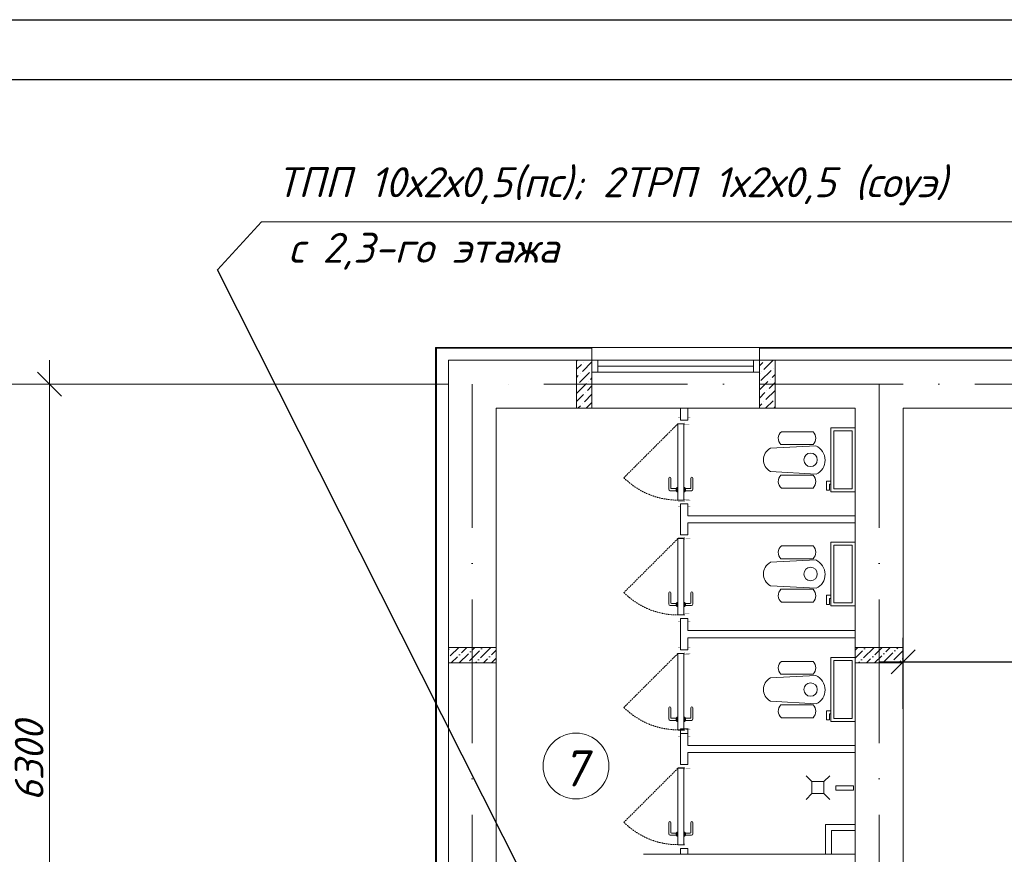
# Model space of a CAD drawing. Header units: millimetres. Extents: x 1114507 to 93926427, y 174473 to 817039.
# Tile 87 of 256: x 1618940 to 1627166, y 491671 to 498648. Entities that reach past the tile are written whole.
import ezdxf

# ---------------------------------------------------------------- set-up
doc = ezdxf.new("R2010")
doc.units = ezdxf.units.MM
for name, pattern in [('ACAD_ISO02W100', [15, 12, -3]), ('ACAD_ISO10W100', [18, 12, -3, 0, -3]), ('Beruniy Xref$0$DASHED', [19.05, 12.7, -6.35])]:
    doc.linetypes.add(name, pattern=pattern)
for name, color, linetype, lineweight in [('expl', 234, 'Continuous', 13), ('Основная', 7, 'Continuous', 50), ('размеры', 12, 'Continuous', 15), ('Сантехника', 150, 'Continuous', 13)]:
    doc.layers.add(name, color=color, linetype=linetype, lineweight=lineweight)
doc.layers.add('kcd_tx', color=7, linetype='Continuous')
doc.layers.add('АСО-стены кирпич 380 мм', color=7, linetype='Continuous', lineweight=35, true_color=0x745739)
doc.styles.get("Standard").update_dxf_attribs({"font": 'isocpeui.ttf'})
doc.styles.add('X_ISO', font='isocpeui.ttf')
doc.dimstyles.new('Внешние', dxfattribs={"dimtxt": 800, "dimasz": 800, "dimexe": 800, "dimexo": 100, "dimgap": 300, "dimtad": 1, "dimdec": 0, "dimzin": 9, "dimtxsty": 'Standard', "dimblk": 'ARCHTICK', "dimcen": 800, "dimdle": 800, "dimadec": 0, "dimazin": 0, "dimtfac": 1, "dimtdec": 0, "dimtmove": 0, "dimatfit": 3, "dimfxl": 0, "dimarcsym": 0})
doc.dimstyles.new('Санжар', dxfattribs={"dimtxt": 240, "dimasz": 200, "dimexe": 200, "dimexo": 200, "dimgap": 50, "dimtad": 1, "dimdec": 0, "dimtxsty": 'Standard', "dimblk": 'OBLIQUE', "dimcen": 2.5, "dimdle": 200, "dimclrd": 152, "dimclre": 152, "dimclrt": 152, "dimadec": 0, "dimazin": 0, "dimtfac": 1, "dimtdec": 0, "dimtmove": 0, "dimatfit": 3, "dimldrblk": 'OBLIQUE', "dimfxl": 0, "dimlwd": 0, "dimlwe": 0, "dimarcsym": 0})

# ---------------------------------------------------------------- blocks, each defined once
blk = doc.blocks.new('_Oblique')
at = {"color": 0, "linetype": 'ByBlock', "lineweight": -2}
blk.add_line((-0.5, -0.5), (0.5, 0.5), dxfattribs=at)
blk = doc.blocks.new('blok1qavmak')
at = {"lineweight": 0, "ltscale": 100}
h = blk.add_hatch(dxfattribs=at)
h.set_pattern_fill('ANSI36', color=256, scale=15, style=0)
h.set_pattern_definition([(45, (582691.36, -595951.81), (25.2569703, 92.6088912), [119.0625, -23.8125, 0, -23.8125])])
h.paths.add_polyline_path([(1492160.8, 780225.1), (1492160.8, 780095.1), (1491760.8, 780095.1), (1491760.8, 780225.1)])
h = blk.add_hatch(dxfattribs=at)
h.set_pattern_fill('ANSI36', color=256, scale=15, style=0)
h.set_pattern_definition([(45, (579291.36, -595951.81), (25.2569703, 92.6088912), [119.0625, -23.8125, 0, -23.8125])])
h.paths.add_polyline_path([(1495560.8, 780225.1), (1495560.8, 780095.1), (1495160.8, 780095.1), (1495160.8, 780225.1)])
at = {"color": 252, "lineweight": 0, "ltscale": 100}
for p, q in [((1492960.8, 782732.1), (1491653.8, 782732.1)), ((1491653.8, 782732.1), (1491653.8, 775375.1)), ((1492960.8, 782625.1), (1492960.8, 782732.1)), ((1496560.8, 782732.1), (1494360.8, 782732.1)), ((1494360.8, 782625.1), (1494360.8, 782732.1))]:
    blk.add_line(p, q, dxfattribs=at)
at = {"color": 32, "lineweight": 0, "ltscale": 100}
for p, q in [((1492960.8, 782725.1), (1491660.8, 782725.1)), ((1491660.8, 782725.1), (1491660.8, 775375.1)), ((1496560.8, 782725.1), (1494360.8, 782725.1))]:
    blk.add_line(p, q, dxfattribs=at)
at = {"lineweight": 0, "ltscale": 100}
for p, q in [((1494360.8, 782732.1), (1492960.8, 782732.1)), ((1492960.8, 782625.1), (1491760.8, 782625.1)), ((1491760.8, 782625.1), (1491760.8, 775505.1)), ((1492960.8, 782225.1), (1492960.8, 782625.1)), ((1496560.8, 782625.1), (1494360.8, 782625.1)), ((1494360.8, 782225.1), (1494360.8, 782625.1)), ((1492960.8, 782225.1), (1492160.8, 782225.1)), ((1492160.8, 782225.1), (1492160.8, 775505.1)), ((1494360.8, 782225.1), (1492960.8, 782225.1)), ((1495160.8, 782225.1), (1494360.8, 782225.1)), ((1495160.8, 776325.1), (1495160.8, 782225.1)), ((1496560.8, 782225.1), (1495560.8, 782225.1)), ((1495560.8, 776325.1), (1495560.8, 782225.1)), ((1494960.8, 778495.1), (1494960.8, 778695.1)), ((1494960.8, 778695.1), (1495160.8, 778695.1)), ((1495160.8, 778695.1), (1495160.8, 778495.1)), ((1493390.8, 778495.1), (1495160.8, 778495.1)), ((1495160.8, 778495.1), (1494960.8, 778495.1))]:
    blk.add_line(p, q, dxfattribs=at)
at = {"linetype": 'Continuous', "lineweight": 0, "ltscale": 100}
for p, q in [((1492830.8, 782616.6, 0), (1492839.4, 782625.1, 0)), ((1492880.2, 782531.3, 0), (1492960.8, 782611.9, 0)), ((1492888.6, 782607, 0), (1492888.6, 782607, 0)), ((1492905.5, 782623.9, 0), (1492906.7, 782625.1, 0)), ((1494360.8, 782578.7, 0), (1494389.2, 782607, 0)), ((1494397.6, 782548.1, 0), (1494474.7, 782625.1, 0)), ((1494406.1, 782623.9, 0), (1494406.1, 782623.9, 0)), ((1492830.8, 782549.2, 0), (1492871.8, 782590.2, 0)), ((1492855, 782438.6, 0), (1492939.1, 782522.8, 0)), ((1492956, 782539.7, 0), (1492956, 782539.7, 0)), ((1494372.4, 782455.5, 0), (1494456.6, 782539.7, 0)), ((1494380.8, 782531.3, 0), (1494380.8, 782531.3, 0)), ((1494473.4, 782556.5, 0), (1494473.4, 782556.5, 0)), ((1494490.2, 782573.3, 0), (1494490.8, 782573.9, 0)), ((1492830.8, 782481.9, 0), (1492846.5, 782497.6, 0)), ((1492863.4, 782514.4, 0), (1492863.4, 782514.4, 0)), ((1492930.7, 782447.1, 0), (1492930.7, 782447.1, 0)), ((1492947.6, 782463.9, 0), (1492960.8, 782477.2, 0)), ((1494360.8, 782511.3, 0), (1494364, 782514.4, 0)), ((1494360.8, 782376.6, 0), (1494431.3, 782447.1, 0)), ((1494439.7, 782388.1, 0), (1494490.8, 782439.2, 0)), ((1494448.2, 782463.9, 0), (1494448.2, 782463.9, 0)), ((1494465, 782480.7, 0), (1494490.8, 782506.6, 0)), ((1492830.8, 782347.2, 0), (1492913.9, 782430.2, 0)), ((1492838.1, 782421.8, 0), (1492838.1, 782421.8, 0)), ((1492922.3, 782371.3, 0), (1492960.8, 782409.8, 0)), ((1494414.5, 782295.5, 0), (1494490.8, 782371.9, 0)), ((1494422.9, 782371.3, 0), (1494422.9, 782371.3, 0)), ((1492830.8, 782279.8, 0), (1492888.6, 782337.6, 0)), ((1492897, 782278.7, 0), (1492960.8, 782342.5, 0)), ((1492905.5, 782354.5, 0), (1492905.5, 782354.5, 0)), ((1494360.8, 782309.2, 0), (1494406.1, 782354.5, 0)), ((1494397.6, 782278.7, 0), (1494397.6, 782278.7, 0)), ((1494411.4, 782225.1, 0), (1494473.4, 782287.1, 0)), ((1494490.2, 782303.9, 0), (1494490.2, 782303.9, 0)), ((1492843.5, 782225.1, 0), (1492863.4, 782245, 0)), ((1492880.2, 782261.8, 0), (1492880.2, 782261.8, 0)), ((1492910.8, 782225.1, 0), (1492956, 782270.3, 0)), ((1494360.8, 782241.9, 0), (1494380.8, 782261.8, 0)), ((1494481.8, 782228.2, 0), (1494490.8, 782237.2, 0))]:
    blk.add_line(p, q, dxfattribs=at)
at = {"color": 5, "lineweight": 0}
for p, q in [((1493010.8, 782625.1), (1492960.8, 782625.1)), ((1492960.8, 782625.1), (1492960.8, 782525.1)), ((1494310.8, 782625.1), (1493010.8, 782625.1)), ((1493010.8, 782525.1), (1493010.8, 782625.1)), ((1494310.8, 782525.1), (1494310.8, 782625.1)), ((1494310.8, 782625.1), (1494360.8, 782625.1)), ((1494360.8, 782625.1), (1494360.8, 782525.1)), ((1492960.8, 782525.1), (1493010.8, 782525.1)), ((1494310.8, 782575.1), (1493010.8, 782575.1)), ((1494310.8, 782525.1), (1493010.8, 782525.1)), ((1494360.8, 782525.1), (1494310.8, 782525.1))]:
    blk.add_line(p, q, dxfattribs=at)
at = {"color": 1, "linetype": 'ACAD_ISO10W100', "lineweight": 0, "ltscale": 100}
for p, q in [((1518960.8, 782425.1), (1491960.8, 782425.1)), ((1491960.8, 782425.1), (1491960.8, 766825.1)), ((1495360.8, 782425.1), (1495360.8, 766825.1))]:
    blk.add_line(p, q, dxfattribs=at)
at = {"color": 0, "lineweight": 0}
for p, q in [((1493700.8, 782125.1), (1493760.8, 782125.1)), ((1493602, 781547.6), (1493602, 781639.5)), ((1493619.5, 781639.5), (1493619.5, 781556.4)), ((1493786.6, 781639.5), (1493786.6, 781556.4)), ((1493804.1, 781547.6), (1493804.1, 781639.5)), ((1493665, 781534.5), (1493615.1, 781534.5)), ((1493623.9, 781552), (1493665, 781552)), ((1493665, 781534.5), (1493665, 781552)), ((1493669.3, 781556.4), (1493670.2, 781556.4)), ((1493679, 781560.7), (1493670.2, 781560.7)), ((1493670.2, 781560.7), (1493670.2, 781525.7)), ((1493679, 781525.7), (1493679, 781560.7)), ((1493727.1, 781560.7), (1493735.8, 781560.7)), ((1493735.8, 781560.7), (1493735.8, 781525.7)), ((1493736.7, 781556.4), (1493735.8, 781556.4)), ((1493782.2, 781552), (1493741.1, 781552)), ((1493741.1, 781534.5), (1493741.1, 781552)), ((1493741.1, 781534.5), (1493790.9, 781534.5)), ((1493670.2, 781530.1), (1493669.3, 781530.1)), ((1493670.2, 781525.7), (1493679, 781525.7)), ((1493735.8, 781525.7), (1493727.1, 781525.7)), ((1493735.8, 781530.1), (1493736.7, 781530.1)), ((1493700.8, 781425.1), (1493760.8, 781425.1)), ((1493700.8, 781165.1), (1493760.8, 781165.1)), ((1493602, 780587.6), (1493602, 780679.5)), ((1493619.5, 780679.5), (1493619.5, 780596.4)), ((1493786.6, 780679.5), (1493786.6, 780596.4)), ((1493804.1, 780587.6), (1493804.1, 780679.5)), ((1493665, 780574.5), (1493615.1, 780574.5)), ((1493623.9, 780592), (1493665, 780592)), ((1493665, 780574.5), (1493665, 780592)), ((1493669.3, 780596.4), (1493670.2, 780596.4)), ((1493670.2, 780570.1), (1493669.3, 780570.1)), ((1493679, 780600.7), (1493670.2, 780600.7)), ((1493670.2, 780600.7), (1493670.2, 780565.7)), ((1493670.2, 780565.7), (1493679, 780565.7)), ((1493679, 780565.7), (1493679, 780600.7)), ((1493727.1, 780600.7), (1493735.8, 780600.7)), ((1493735.8, 780565.7), (1493727.1, 780565.7)), ((1493735.8, 780600.7), (1493735.8, 780565.7)), ((1493736.7, 780596.4), (1493735.8, 780596.4)), ((1493735.8, 780570.1), (1493736.7, 780570.1)), ((1493782.2, 780592), (1493741.1, 780592)), ((1493741.1, 780574.5), (1493741.1, 780592)), ((1493741.1, 780574.5), (1493790.9, 780574.5)), ((1493700.8, 780465.1), (1493760.8, 780465.1)), ((1493700.8, 780205.1), (1493760.8, 780205.1)), ((1493602, 779627.6), (1493602, 779719.5)), ((1493619.5, 779719.5), (1493619.5, 779636.4)), ((1493786.6, 779719.5), (1493786.6, 779636.4)), ((1493804.1, 779627.6), (1493804.1, 779719.5)), ((1493665, 779614.5), (1493615.1, 779614.5)), ((1493623.9, 779632), (1493665, 779632)), ((1493665, 779614.5), (1493665, 779632)), ((1493669.3, 779636.4), (1493670.2, 779636.4)), ((1493670.2, 779610.1), (1493669.3, 779610.1)), ((1493679, 779640.7), (1493670.2, 779640.7)), ((1493670.2, 779640.7), (1493670.2, 779605.7)), ((1493670.2, 779605.7), (1493679, 779605.7)), ((1493679, 779605.7), (1493679, 779640.7)), ((1493727.1, 779640.7), (1493735.8, 779640.7)), ((1493735.8, 779605.7), (1493727.1, 779605.7)), ((1493735.8, 779640.7), (1493735.8, 779605.7)), ((1493736.7, 779636.4), (1493735.8, 779636.4)), ((1493735.8, 779610.1), (1493736.7, 779610.1)), ((1493782.2, 779632), (1493741.1, 779632)), ((1493741.1, 779614.5), (1493741.1, 779632)), ((1493741.1, 779614.5), (1493790.9, 779614.5)), ((1493700.8, 779505.1), (1493760.8, 779505.1)), ((1493700.8, 779245.1), (1493760.8, 779245.1)), ((1493602, 778667.6), (1493602, 778759.5)), ((1493619.5, 778759.5), (1493619.5, 778676.4)), ((1493786.6, 778759.5), (1493786.6, 778676.4)), ((1493804.1, 778667.6), (1493804.1, 778759.5)), ((1493623.9, 778672), (1493665, 778672)), ((1493665, 778654.5), (1493665, 778672)), ((1493669.3, 778676.4), (1493670.2, 778676.4)), ((1493679, 778680.7), (1493670.2, 778680.7)), ((1493670.2, 778680.7), (1493670.2, 778645.7)), ((1493679, 778645.7), (1493679, 778680.7)), ((1493727.1, 778680.7), (1493735.8, 778680.7)), ((1493735.8, 778680.7), (1493735.8, 778645.7)), ((1493736.7, 778676.4), (1493735.8, 778676.4)), ((1493782.2, 778672), (1493741.1, 778672)), ((1493741.1, 778654.5), (1493741.1, 778672)), ((1493665, 778654.5), (1493615.1, 778654.5)), ((1493670.2, 778650.1), (1493669.3, 778650.1)), ((1493670.2, 778645.7), (1493679, 778645.7)), ((1493735.8, 778645.7), (1493727.1, 778645.7)), ((1493735.8, 778650.1), (1493736.7, 778650.1)), ((1493741.1, 778654.5), (1493790.9, 778654.5)), ((1493700.8, 778545.1), (1493760.8, 778545.1))]:
    blk.add_line(p, q, dxfattribs=at)
at = {"color": 0, "linetype": 'Beruniy Xref$0$DASHED', "lineweight": 0}
for p, q in [((1493679, 782094.5), (1493227.3, 781642.8)), ((1493679, 781134.5), (1493227.3, 780682.8)), ((1493679, 780174.5), (1493227.3, 779722.8)), ((1493679, 779214.5), (1493227.3, 778762.8))]:
    blk.add_line(p, q, dxfattribs=at)
at = {"lineweight": 0}
for p, q in [((1494748.9, 779152.5), (1494798.9, 779102.5)), ((1494948.9, 779152.5), (1494898.9, 779102.5)), ((1494898.9, 779102.5), (1494798.9, 779102.5)), ((1494798.9, 779102.5), (1494798.9, 779002.5)), ((1494898.9, 779002.5), (1494898.9, 779102.5)), ((1494997.8, 779031.5), (1494997.8, 779066.2)), ((1494997.8, 779066.2), (1495145.1, 779066.2)), ((1495145.1, 779066.2), (1495145.1, 779031.5)), ((1494748.9, 778952.5), (1494798.9, 779002.5)), ((1494798.9, 779002.5), (1494898.9, 779002.5)), ((1494948.9, 778952.5), (1494898.9, 779002.5)), ((1495145.1, 779031.5), (1494997.8, 779031.5))]:
    blk.add_line(p, q, dxfattribs=at)
at = {"color": 144, "lineweight": 0, "ltscale": 100}
for p, q in [((1495160.8, 778745.1), (1494910.8, 778745.1)), ((1494910.8, 778745.1), (1494910.8, 778495.1))]:
    blk.add_line(p, q, dxfattribs=at)
at = {"color": 0, "lineweight": 0, "const_width": 1.75}
for points in [[(1493700.8, 782147), (1493679, 782147), (1493679, 782103.2), (1493735.8, 782103.2), (1493735.8, 782085.7), (1493775.2, 782085.7)], [(1493744.6, 782094.5), (1493782.7, 782094.5), (1493782.7, 782147), (1493760.8, 782147)], [(1493700.8, 781403.2), (1493679, 781403.2), (1493679, 781447), (1493735.8, 781447), (1493735.8, 781464.5), (1493775.2, 781464.5)], [(1493744.6, 781455.7), (1493782.7, 781455.7), (1493782.7, 781403.2), (1493760.8, 781403.2)], [(1493700.8, 781187), (1493679, 781187), (1493679, 781143.2), (1493735.8, 781143.2), (1493735.8, 781125.7), (1493775.2, 781125.7)], [(1493744.6, 781134.5), (1493782.7, 781134.5), (1493782.7, 781187), (1493760.8, 781187)], [(1493700.8, 780443.2), (1493679, 780443.2), (1493679, 780487), (1493735.8, 780487), (1493735.8, 780504.5), (1493775.2, 780504.5)], [(1493744.6, 780495.7), (1493782.7, 780495.7), (1493782.7, 780443.2), (1493760.8, 780443.2)], [(1493700.8, 780227), (1493679, 780227), (1493679, 780183.2), (1493735.8, 780183.2), (1493735.8, 780165.7), (1493775.2, 780165.7)], [(1493744.6, 780174.5), (1493782.7, 780174.5), (1493782.7, 780227), (1493760.8, 780227)], [(1493700.8, 779483.2), (1493679, 779483.2), (1493679, 779527), (1493735.8, 779527), (1493735.8, 779544.5), (1493775.2, 779544.5)], [(1493744.6, 779535.7), (1493782.7, 779535.7), (1493782.7, 779483.2), (1493760.8, 779483.2)], [(1493700.8, 779267), (1493679, 779267), (1493679, 779223.2), (1493735.8, 779223.2), (1493735.8, 779205.7), (1493775.2, 779205.7)], [(1493744.6, 779214.5), (1493782.7, 779214.5), (1493782.7, 779267), (1493760.8, 779267)], [(1493700.8, 778523.2), (1493679, 778523.2), (1493679, 778567), (1493735.8, 778567), (1493735.8, 778584.5), (1493775.2, 778584.5)], [(1493744.6, 778575.7), (1493782.7, 778575.7), (1493782.7, 778523.2), (1493760.8, 778523.2)]]:
    blk.add_lwpolyline(points, dxfattribs=at)
at = {"color": 0, "lineweight": 0}
for points in [[(1493727.1, 782094.5), (1493679, 782094.5), (1493679, 781455.7), (1493727.1, 781455.7), (1493727.1, 782094.5)], [(1493727.1, 781134.5), (1493679, 781134.5), (1493679, 780495.7), (1493727.1, 780495.7), (1493727.1, 781134.5)], [(1493727.1, 780174.5), (1493679, 780174.5), (1493679, 779535.7), (1493727.1, 779535.7), (1493727.1, 780174.5)], [(1493727.1, 779214.5), (1493679, 779214.5), (1493679, 778575.7), (1493727.1, 778575.7), (1493727.1, 779214.5)]]:
    blk.add_lwpolyline(points, dxfattribs=at)
at = {"color": 0, "linetype": 'Beruniy Xref$0$DASHED', "lineweight": 0}
for centre in [(1493679, 782094.5), (1493679, 781134.5), (1493679, 780174.5), (1493679, 779214.5)]:
    blk.add_arc(centre, 638.7, 225, 270, dxfattribs=at)
at = {"color": 0, "lineweight": 0}
for centre, radius, start, end in [((1493610.8, 781639.5), 8.75, 360, 180), ((1493795.3, 781639.5), 8.75, 360, 180), ((1493615.1, 781547.6), 13.1, 180, 270), ((1493623.9, 781556.4), 4.37, 180, 270), ((1493669.3, 781552), 4.37, 90, 180), ((1493669.3, 781534.5), 4.37, 180, 270), ((1493736.7, 781552), 4.37, 360, 90), ((1493736.7, 781534.5), 4.37, 270, 360), ((1493782.2, 781556.4), 4.37, 270, 360), ((1493790.9, 781547.6), 13.1, 270, 360), ((1493610.8, 780679.5), 8.75, 360, 180), ((1493795.3, 780679.5), 8.75, 360, 180), ((1493615.1, 780587.6), 13.1, 180, 270), ((1493623.9, 780596.4), 4.37, 180, 270), ((1493669.3, 780592), 4.37, 90, 180), ((1493669.3, 780574.5), 4.37, 180, 270), ((1493736.7, 780592), 4.37, 360, 90), ((1493736.7, 780574.5), 4.37, 270, 360), ((1493782.2, 780596.4), 4.37, 270, 360), ((1493790.9, 780587.6), 13.1, 270, 360), ((1493610.8, 779719.5), 8.75, 360, 180), ((1493795.3, 779719.5), 8.75, 360, 180), ((1493615.1, 779627.6), 13.1, 180, 270), ((1493623.9, 779636.4), 4.37, 180, 270), ((1493669.3, 779632), 4.37, 90, 180), ((1493669.3, 779614.5), 4.37, 180, 270), ((1493736.7, 779632), 4.37, 360, 90), ((1493736.7, 779614.5), 4.37, 270, 360), ((1493782.2, 779636.4), 4.37, 270, 360), ((1493790.9, 779627.6), 13.1, 270, 360), ((1493610.8, 778759.5), 8.75, 360, 180), ((1493795.3, 778759.5), 8.75, 360, 180), ((1493615.1, 778667.6), 13.1, 180, 270), ((1493623.9, 778676.4), 4.37, 180, 270), ((1493669.3, 778672), 4.37, 90, 180), ((1493736.7, 778672), 4.37, 360, 90), ((1493782.2, 778676.4), 4.37, 270, 360), ((1493790.9, 778667.6), 13.1, 270, 360), ((1493669.3, 778654.5), 4.37, 180, 270), ((1493736.7, 778654.5), 4.37, 270, 360)]:
    blk.add_arc(centre, radius, start, end, dxfattribs=at)
at = {"layer": 'kcd_tx', "color": 152, "lineweight": 0, "ltscale": 100}
for p, q in [((1488428.2, 782625.1), (1488428.2, 775925.1)), ((1491760.8, 782425.1), (1487303, 782425.1)), ((1491760.8, 782425.1), (1488228.2, 782425.1))]:
    blk.add_line(p, q, dxfattribs=at)
at = {"layer": 'АСО-стены кирпич 380 мм', "color": 5, "lineweight": 0}
for p, q in [((1493700.8, 782125.1), (1493700.8, 782225.2)), ((1493760.8, 782225.2), (1493760.8, 782125.1)), ((1493760.8, 782125.1), (1493700.8, 782125.1)), ((1493700.8, 781165.1), (1493700.8, 781425.1)), ((1493700.8, 781425.1), (1493760.8, 781425.1)), ((1493760.8, 781425.1), (1493760.8, 781325.1)), ((1493760.8, 781325.1), (1495160.8, 781325.1)), ((1495160.8, 781325.1), (1495160.8, 781265.1)), ((1493760.8, 781265.1), (1493760.8, 781165.1)), ((1495160.8, 781265.1), (1493760.8, 781265.1)), ((1493760.8, 781165.1), (1493700.8, 781165.1)), ((1493700.8, 780205.1), (1493700.8, 780465.1)), ((1493700.8, 780465.1), (1493760.8, 780465.1)), ((1493760.8, 780465.1), (1493760.8, 780365.1)), ((1493760.8, 780365.1), (1495160.8, 780365.1)), ((1493760.8, 780305.1), (1493760.8, 780205.1)), ((1495160.8, 780305.1), (1493760.8, 780305.1)), ((1495160.8, 780365.1), (1495160.8, 780305.1)), ((1493760.8, 780205.1), (1493700.8, 780205.1)), ((1493700.8, 779245.1), (1493700.9, 779545.1)), ((1493700.9, 779545.1), (1493760.9, 779545.1)), ((1493760.9, 779545.1), (1493760.8, 779405.1)), ((1493760.8, 779405.1), (1495160.8, 779405.1)), ((1495160.8, 779405.1), (1495160.8, 779345.1)), ((1493760.8, 779345.1), (1493760.8, 779245.1)), ((1495160.8, 779345.1), (1493760.8, 779345.1)), ((1493760.8, 779245.1), (1493700.8, 779245.1)), ((1493700.8, 778495.1), (1493700.8, 778545.1)), ((1493760.8, 778545.1), (1493760.8, 778495.1))]:
    blk.add_line(p, q, dxfattribs=at)
at = {"layer": 'размеры', "lineweight": 0, "ltscale": 5}
for p, q in [((1492830.8, 782625.1), (1492960.8, 782625.1)), ((1492830.8, 782225.1), (1492830.8, 782625.1)), ((1492960.8, 782625.1), (1492960.8, 782225.1)), ((1494360.8, 782625.1), (1494490.8, 782625.1)), ((1494360.8, 782225.1), (1494360.8, 782625.1)), ((1494490.8, 782625.1), (1494490.8, 782225.1)), ((1492960.8, 782225.1), (1492830.8, 782225.1)), ((1494490.8, 782225.1), (1494360.8, 782225.1))]:
    blk.add_line(p, q, dxfattribs=at)
for points in [[(1492160.8, 780225.1), (1492160.8, 780095.1), (1491760.8, 780095.1), (1491760.8, 780225.1)], [(1492160.8, 780095.1), (1492160.8, 780225.1), (1491760.8, 780225.1), (1491760.8, 780095.1)], [(1495560.8, 780225.1), (1495560.8, 780095.1), (1495160.8, 780095.1), (1495160.8, 780225.1)], [(1495560.8, 780095.1), (1495560.8, 780225.1), (1495160.8, 780225.1), (1495160.8, 780095.1)]]:
    blk.add_lwpolyline(points, close=True, dxfattribs=at)
at = {"layer": 'Сантехника', "lineweight": 0}
for p, q in [((1494544.1, 782027.9), (1494809.4, 782027.9)), ((1494831.5, 781910.7), (1494452.7, 781890.4)), ((1494538.7, 781919.8), (1494809.4, 781919.8)), ((1494452.7, 781694.4), (1494834.4, 781673.9)), ((1494538.7, 781664.9), (1494809.4, 781664.9)), ((1494544.1, 781556.8), (1494809.4, 781556.8)), ((1494544.1, 781073.5), (1494809.4, 781073.5)), ((1494538.7, 780965.4), (1494809.4, 780965.4)), ((1494831.5, 780956.3), (1494452.7, 780936)), ((1494452.7, 780740), (1494834.4, 780719.5)), ((1494538.7, 780710.5), (1494809.4, 780710.5)), ((1494544.1, 780602.4), (1494809.4, 780602.4)), ((1494544.1, 780107.9), (1494809.4, 780107.9)), ((1494831.5, 779990.7), (1494452.7, 779970.4)), ((1494538.7, 779999.8), (1494809.4, 779999.8)), ((1494452.7, 779774.4), (1494834.4, 779753.9)), ((1494538.7, 779744.9), (1494809.4, 779744.9)), ((1494544.1, 779636.8), (1494809.4, 779636.8))]:
    blk.add_line(p, q, dxfattribs=at)
for points in [[(1495160.8, 782059.1), (1494957.6, 782059.1), (1494957.6, 781525.7), (1495160.8, 781525.7)], [(1495135.8, 782034.1), (1494982.6, 782034.1), (1494982.6, 781550.7), (1495135.8, 781550.7)], [(1495160.8, 781104.7), (1494957.6, 781104.7), (1494957.6, 780571.3), (1495160.8, 780571.3)], [(1495135.8, 781079.7), (1494982.6, 781079.7), (1494982.6, 780596.3), (1495135.8, 780596.3)], [(1495160.8, 780139.1), (1494957.6, 780139.1), (1494957.6, 779605.7), (1495160.8, 779605.7)], [(1495135.8, 780114.1), (1494982.6, 780114.1), (1494982.6, 779630.7), (1495135.8, 779630.7)]]:
    blk.add_lwpolyline(points, close=True, dxfattribs=at)
for points in [[(1494957.6, 781614.6), (1494919.5, 781614.6), (1494919.5, 781538.4), (1494944.9, 781538.4), (1494944.9, 781589.2), (1494957.6, 781589.2)], [(1494957.6, 780660.2), (1494919.5, 780660.2), (1494919.5, 780584), (1494944.9, 780584), (1494944.9, 780634.8), (1494957.6, 780634.8)], [(1494957.6, 779694.6), (1494919.5, 779694.6), (1494919.5, 779618.4), (1494944.9, 779618.4), (1494944.9, 779669.2), (1494957.6, 779669.2)]]:
    blk.add_lwpolyline(points, dxfattribs=at)
for centre in [(1494787.2, 781792.4), (1494787.2, 780838), (1494787.2, 779872.4)]:
    blk.add_circle(centre, 56.3, dxfattribs=at)
for centre, radius, start, end in [((1494588.3, 781971.5), 71.6, 128.08271, 226.17272), ((1494747.6, 781973.9), 82.1, 318.78504, 41.14502), ((1494588.3, 781613.2), 71.6, 133.82728, 231.91729), ((1494747.6, 781610.8), 82.1, 318.85498, 41.21496), ((1494588.3, 781017.1), 71.6, 128.08271, 226.17272), ((1494747.6, 781019.5), 82.1, 318.78504, 41.14502), ((1494588.3, 780658.8), 71.6, 133.82728, 231.91729), ((1494747.6, 780656.4), 82.1, 318.85498, 41.21496), ((1494588.3, 780051.5), 71.6, 128.08271, 226.17272), ((1494747.6, 780053.9), 82.1, 318.78504, 41.14502), ((1494588.3, 779693.2), 71.6, 133.82728, 231.91729), ((1494747.6, 779690.8), 82.1, 318.85498, 41.21496)]:
    blk.add_arc(centre, radius, start, end, dxfattribs=at)
at = {"layer": 'Сантехника', "lineweight": 0, "extrusion": (0, 0, -1)}
for centre, major_axis, ratio, start_param, end_param in [((1494530.5, 781792.4), (138, 0), 0.859529, 2.169462, 4.113723), ((1494779.9, 781793.7), (70.6, -111.3), 0.957892, 4.142259, 6.427427), ((1494530.5, 780838), (138, 0), 0.859529, 2.169462, 4.113723), ((1494779.9, 780839.3), (70.6, -111.3), 0.957892, 4.142259, 6.427427), ((1494779.9, 779873.7), (70.6, -111.3), 0.957892, 4.142259, 6.427427), ((1494530.5, 779872.4), (138, 0), 0.859529, 2.169462, 4.113723)]:
    blk.add_ellipse(centre, major_axis=major_axis, ratio=ratio, start_param=start_param, end_param=end_param, dxfattribs=at)
at = {"layer": 'kcd_tx', "color": 152, "lineweight": 0, "ltscale": 100, "xscale": 200, "yscale": 200, "zscale": 200, "rotation": 90}
blk.add_blockref('_Oblique', (1488428.2, 782425.1), dxfattribs=at)
at = {"layer": 'kcd_tx', "color": 152, "lineweight": 0, "ltscale": 100, "insert": (1488258.2, 779275.1), "char_height": 240, "attachment_point": 5, "rotation": 90, "bg_fill": 3, "box_fill_scale": 1.1, "bg_fill_color": 256, "bg_fill_true_color": 13158600, "bg_fill_transparency": 0}
blk.add_mtext('6300', dxfattribs=at)
blk = doc.blocks.new('*D1901')
at = {"layer": 'Defpoints', "color": 0, "lineweight": 40, "ltscale": 100, "transparency": 16777216}
for p in [(1628921.4, 493280.5), (1626321.4, 492687.5), (1628921.4, 492687.5)]:
    blk.add_point(p, dxfattribs=at)
at = {"layer": 'kcd_tx', "color": 152, "ltscale": 100, "transparency": 16777216}
for p, q in [((1626321.4, 492887.5), (1626321.4, 493480.5)), ((1628921.4, 492887.5), (1628921.4, 493480.5)), ((1626121.4, 493280.5), (1629121.4, 493280.5))]:
    blk.add_line(p, q, dxfattribs=at)
at = {"layer": 'kcd_tx', "color": 152, "ltscale": 100, "transparency": 16777216, "xscale": 200, "yscale": 200, "zscale": 200, "rotation": 180}
blk.add_blockref('_Oblique', (1626321.4, 493280.5), dxfattribs=at)
at = {"layer": 'kcd_tx', "color": 152, "ltscale": 100, "transparency": 16777216, "xscale": 200, "yscale": 200, "zscale": 200}
blk.add_blockref('_Oblique', (1628921.4, 493280.5), dxfattribs=at)
at = {"layer": 'kcd_tx', "color": 152, "lineweight": 35, "ltscale": 100, "transparency": 16777216, "insert": (1627621.4, 493450.5), "char_height": 240, "attachment_point": 5}
blk.add_mtext('2600', dxfattribs=at)
blk = doc.blocks.new('_ArchTick')
at = {"color": 0, "linetype": 'ByBlock', "const_width": 0.15}
blk.add_lwpolyline([(-0.5, -0.5), (0.5, 0.5)], dxfattribs=at)

msp = doc.modelspace()

# ---------------------------------------------------------------- linework, layer by layer
at = {"color": 0, "lineweight": 15}
msp.add_line((1627569.1, 496957.8), (1620960, 496957.8), dxfattribs=at)
at = {"color": 5, "elevation": 0}
msp.add_lwpolyline([(1614752.7, 498647.8), (1667610.7, 498647.8), (1667610.7, 468947.8), (1614752.7, 468947.8)], close=True, dxfattribs=at)
at = {"color": 5, "lineweight": 30, "elevation": 0}
msp.add_lwpolyline([(1616752.7, 498147.8), (1667110.7, 498147.8), (1667110.7, 469447.8), (1616752.7, 469447.8)], close=True, dxfattribs=at)
at = {"layer": 'Defpoints', "color": 3, "linetype": 'ByBlock', "elevation": 0}
msp.add_lwpolyline([(1614752.7, 498647.8), (1656752.7, 498647.8), (1656752.7, 468947.8), (1614752.7, 468947.8)], close=True, dxfattribs=at)
at = {"layer": 'expl', "lineweight": 0}
msp.add_circle((1623587.8, 492409.4), 275.1, dxfattribs=at)
at = {"layer": 'Основная', "lineweight": 15}
msp.add_line((1620591.3, 496555.8), (1620960, 496957.8), dxfattribs=at)

# ---------------------------------------------------------------- texts
at = {"color": 1, "linetype": 'ACAD_ISO02W100', "lineweight": 15, "ltscale": 70, "char_height": 250, "attachment_point": 1, "style": 'X_ISO'}
for s, insert, width in [('{\\C0;ТПП 10х2х0,5(пс); 2ТРП 1х2х0,5 (соуэ)}', (1621089.9, 497414.1), 7681.727), ('{\\C256;с 2,3-го этажа}', (1621185.8, 496866.3), 2743.323)]:
    msp.add_mtext(s, dxfattribs=dict(at, insert=insert, width=width))
at = {"lineweight": 0, "insert": (1623678.5, 492539.3), "char_height": 300, "width": 349.19, "attachment_point": 3}
msp.add_mtext('7', dxfattribs=at)

# ---------------------------------------------------------------- next in the draw order: block references
at = {"color": 0}
msp.add_blockref('blok1qavmak', (130760.6, -286823.9), dxfattribs=at)

# ---------------------------------------------------------------- next in the draw order: dimensions: what is measured, and where the dimension line sits
at = {"layer": 'kcd_tx', "lineweight": 35, "ltscale": 100}
dim = msp.add_linear_dim(base=(1628921.4, 493280.5), p1=(1626321.4, 492687.5), p2=(1628921.4, 492687.5), dimstyle='Санжар', override={"dimfxl": 200, "dimtfillclr": 253, "dimlwd": 65535, "dimlwe": 65535, "dimarcsym": 2}, dxfattribs=at)
dim.commit()
dim.dimension.update_dxf_attribs({"geometry": '*D1901', "text_midpoint": (1627621.4, 493450.5)})

# ---------------------------------------------------------------- next in the draw order: leaders
at = {"layer": 'Основная', "lineweight": 15}
msp.add_leader([(1625921.4, 485991), (1620591.3, 496555.8)], dimstyle='Внешние', override={"dimldrblk": 'None'}, dxfattribs=at)

doc.saveas('drawing.dxf')
